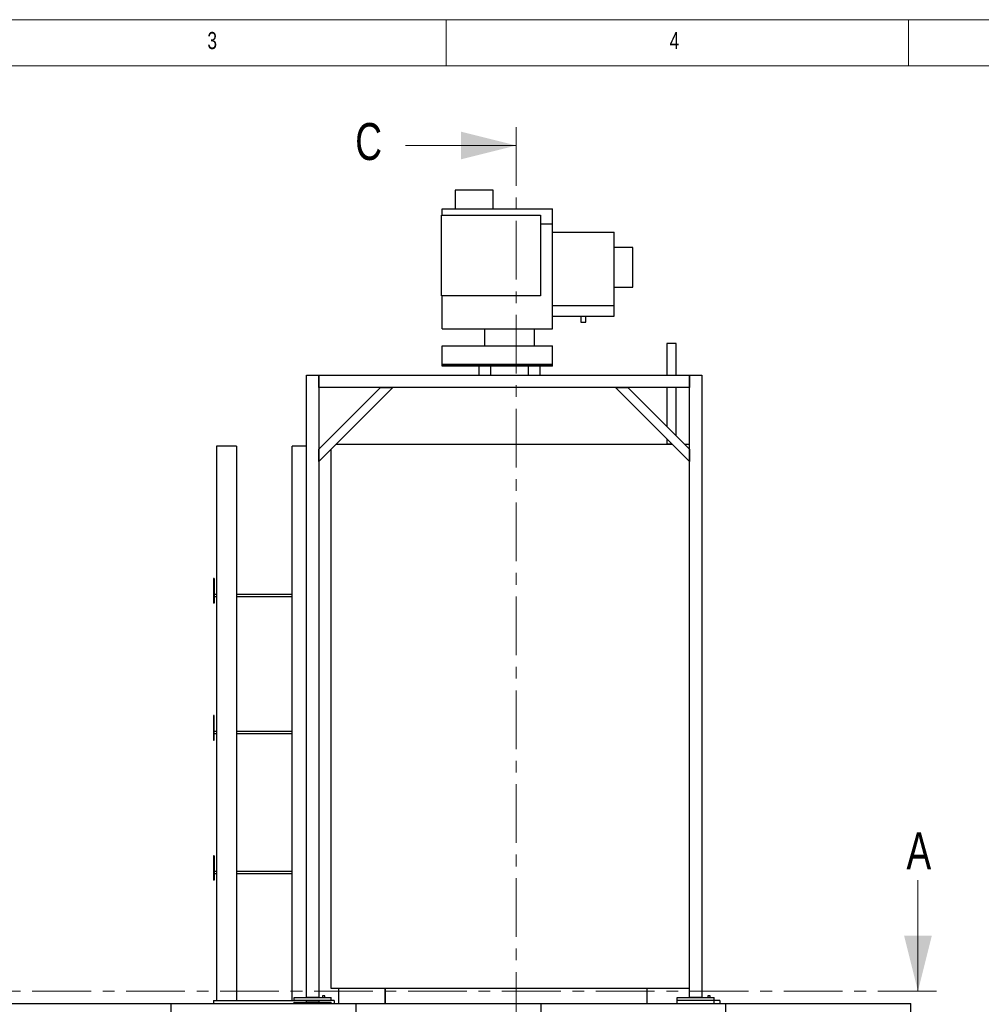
# Model space of a CAD drawing. Header units: millimetres. Extents: x 5 to 589, y 5 to 415.
# Tile 12 of 66: x 101 to 205, y 308 to 415. Entities that reach past the tile are written whole.
import ezdxf

# ---------------------------------------------------------------- set-up
doc = ezdxf.new("R2010")
doc.units = ezdxf.units.MM
doc.linetypes.add('CENTER', pattern=[10.16, 6.35, -1.27, 1.27, -1.27])
doc.layers.add('NOTES', color=6, linetype='Continuous')
doc.layers.add('TRAIT-FORT', color=4, linetype='Continuous', lineweight=25)
doc.styles.add('SLDTEXTSTYLE0', font='TXT', dxfattribs={"width": 0.75})

msp = doc.modelspace()

# ---------------------------------------------------------------- linework, layer by layer
at = {"color": 7, "linetype": 'Continuous', "lineweight": 18}
for p, q in [((589, 415), (5, 415)), ((147, 410), (147, 415)), ((197, 415), (197, 410)), ((584, 410), (10, 410)), ((142.57369, 401.38298), (154.57369, 401.38298)), ((198.01535, 321.88066), (198.01535, 309.88066))]:
    msp.add_line(p, q, dxfattribs=at)
at = {"color": 7, "linetype": 'CENTER', "lineweight": 18}
for p, q in [((154.57369, 403.38298), (154.57369, 255.04603)), ((200.01535, 309.88066), (34.17014, 309.88066))]:
    msp.add_line(p, q, dxfattribs=at)
at = {"color": 7, "linetype": 'Continuous', "lineweight": 18}
for points in [[(154.57369, 401.38298), (148.57369, 402.88298), (148.57369, 399.88298)], [(198.01535, 309.88066), (199.51535, 315.88066), (196.51535, 315.88066)]]:
    msp.add_solid(points, dxfattribs=at)
at = {"layer": 'TRAIT-FORT', "color": 4, "linetype": 'Continuous', "lineweight": 25}
for p, q in [((147.97029, 396.53984), (147.97029, 394.53001)), ((152.0736, 396.53984), (147.97029, 396.53984)), ((152.0736, 394.53001), (152.0736, 396.53984)), ((146.55635, 394.53001), (158.49588, 394.53001)), ((146.55635, 393.85284), (146.55635, 394.53001)), ((158.49588, 392.87243), (158.49588, 394.53001)), ((146.48566, 393.85284), (157.17271, 393.85284)), ((146.48566, 385.10193), (146.48566, 393.85284)), ((157.17271, 393.85284), (157.17271, 385.10193)), ((158.49588, 392.87243), (157.17271, 392.87243)), ((158.49588, 381.53921), (158.49588, 392.87243)), ((158.49588, 392.00469), (165.17274, 392.00469)), ((165.17274, 384.07933), (165.17274, 392.00469)), ((167.17274, 390.33807), (165.17274, 390.33807)), ((167.17274, 388.19573), (167.17274, 390.33807)), ((167.17274, 386.05338), (167.17274, 388.19573)), ((165.17274, 386.05338), (167.17274, 386.05338)), ((157.17271, 385.10193), (146.48566, 385.10193)), ((146.55635, 381.53921), (146.55635, 385.10193)), ((158.49588, 384.07933), (165.17274, 384.07933)), ((165.17274, 382.92333), (165.17274, 384.07933)), ((158.49588, 382.92333), (165.17274, 382.92333)), ((161.56198, 382.92333), (161.56198, 382.26969)), ((162.10664, 382.26969), (162.10664, 382.92333)), ((146.55635, 381.53921), (158.49588, 381.53921)), ((151.1676, 379.69162), (151.1676, 381.53921)), ((156.50096, 381.53921), (156.50096, 379.69162)), ((161.56198, 382.26969), (162.10664, 382.26969)), ((146.55635, 379.69162), (158.49588, 379.69162)), ((146.55635, 377.69452), (146.55635, 379.69162)), ((158.49588, 377.69452), (158.49588, 379.69162)), ((170.8594, 379.96415), (170.8594, 376.53257)), ((171.84919, 379.96415), (170.8594, 379.96415)), ((171.84919, 376.53257), (171.84919, 379.96415)), ((146.55635, 377.69452), (158.49588, 377.69452)), ((146.55635, 377.69451), (146.55635, 377.69452)), ((158.49588, 377.69451), (146.55635, 377.69451)), ((146.55635, 377.51296), (146.55635, 377.69451)), ((158.49588, 377.51296), (146.55635, 377.51296)), ((150.514, 377.51296), (150.514, 376.53257)), ((151.82119, 376.53257), (151.82119, 377.51296)), ((155.84736, 377.51296), (155.84736, 376.53257)), ((157.15455, 376.53257), (157.15455, 377.51296)), ((158.49588, 377.69451), (158.49588, 377.69452)), ((158.49588, 377.51296), (158.49588, 377.69451)), ((131.86828, 309.18166), (131.86828, 376.53257)), ((131.86828, 376.53257), (133.20161, 376.53257)), ((133.20161, 376.53257), (133.20161, 309.18166)), ((133.20161, 375.19924), (133.20161, 376.53257)), ((133.20161, 376.53257), (173.29455, 376.53257)), ((173.29455, 309.18166), (173.29455, 376.53257)), ((173.29455, 376.53257), (174.62788, 376.53257)), ((173.29455, 376.53257), (173.29455, 375.19924)), ((174.62788, 376.53257), (174.62788, 309.18166)), ((139.86828, 375.19924), (133.20161, 368.53257)), ((141.20161, 375.19924), (133.20161, 367.19924)), ((173.29455, 375.19924), (133.20161, 375.19924)), ((139.86828, 375.19924), (141.20161, 375.19924)), ((173.29455, 367.19924), (165.29455, 375.19924)), ((165.29455, 375.19924), (166.62788, 375.19924)), ((173.29455, 368.53257), (166.62788, 375.19924)), ((170.8594, 375.19924), (170.8594, 370.96772)), ((171.84919, 369.97793), (171.84919, 375.19924)), ((122.15773, 368.86591), (122.15773, 308.86591)), ((124.3244, 368.86591), (122.15773, 368.86591)), ((124.3244, 368.86591), (124.3244, 308.86591)), ((131.86828, 368.86591), (130.3244, 368.86591)), ((130.3244, 308.86591), (130.3244, 368.86591)), ((135.07681, 369.07444), (171.41935, 369.07444)), ((170.8594, 369.63439), (170.8594, 369.08593)), ((170.8594, 369.08593), (171.40786, 369.08593)), ((172.75269, 369.07444), (173.29455, 369.07444)), ((133.20161, 367.19924), (133.20161, 368.53257)), ((134.53022, 368.52785), (134.53022, 310.1996)), ((173.29455, 368.53257), (173.29455, 367.19924)), ((121.89107, 354.531), (121.8244, 354.531)), ((121.8244, 354.531), (121.8244, 351.86433)), ((121.89107, 354.531), (121.89107, 351.86433)), ((122.15773, 352.8035), (121.89107, 352.8035)), ((130.3244, 352.8035), (124.3244, 352.8035)), ((121.89107, 351.86433), (121.8244, 351.86433)), ((121.89107, 352.59183), (122.15773, 352.59183)), ((124.3244, 352.59183), (130.3244, 352.59183)), ((121.89107, 339.69767), (121.8244, 339.69767)), ((121.8244, 339.69767), (121.8244, 337.031)), ((121.89107, 337.031), (121.89107, 339.69767)), ((122.15773, 337.97017), (121.89107, 337.97017)), ((130.3244, 337.97017), (124.3244, 337.97017)), ((121.8244, 337.031), (121.89107, 337.031)), ((121.89107, 337.7585), (122.15773, 337.7585)), ((124.3244, 337.7585), (130.3244, 337.7585)), ((121.89107, 324.53257), (121.8244, 324.53257)), ((121.8244, 324.53257), (121.8244, 321.86591)), ((121.89107, 324.53257), (121.89107, 321.86591)), ((121.89107, 321.86591), (121.8244, 321.86591)), ((122.15773, 322.80507), (121.89107, 322.80507)), ((121.89107, 322.59341), (122.15773, 322.59341)), ((130.3244, 322.80507), (124.3244, 322.80507)), ((124.3244, 322.59341), (130.3244, 322.59341)), ((134.53022, 310.1996), (173.29455, 310.1996)), ((135.38626, 308.53257), (135.38626, 310.1996)), ((140.38626, 308.53257), (140.38626, 310.1996)), ((140.40991, 308.53257), (140.40991, 310.1996)), ((168.74347, 308.53257), (168.74347, 310.1996)), ((130.53494, 309.18166), (134.53494, 309.18166)), ((130.53494, 308.84833), (130.53494, 309.18166)), ((133.20161, 309.18166), (131.86828, 309.18166)), ((133.64754, 309.37713), (133.61421, 309.35788)), ((133.61421, 309.35788), (133.61421, 309.18166)), ((133.88088, 309.35788), (133.61421, 309.35788)), ((133.84754, 309.37713), (133.64754, 309.37713)), ((133.88088, 309.35788), (133.84754, 309.37713)), ((133.88088, 309.18166), (133.88088, 309.35788)), ((134.53494, 308.84833), (134.53494, 309.18166)), ((171.96122, 308.84833), (171.96122, 309.18166)), ((171.96122, 309.18166), (175.96122, 309.18166)), ((174.62788, 309.18166), (173.29455, 309.18166)), ((175.31421, 309.37713), (175.28088, 309.35788)), ((175.28088, 309.35788), (175.28088, 309.18166)), ((175.54754, 309.35788), (175.28088, 309.35788)), ((175.51421, 309.37713), (175.31421, 309.37713)), ((175.54754, 309.35788), (175.51421, 309.37713)), ((175.54754, 309.18166), (175.54754, 309.35788)), ((175.96122, 308.84833), (175.96122, 309.18166)), ((97.24759, 308.53257), (117.24759, 308.53257)), ((117.24759, 306.86591), (117.24759, 308.53257)), ((117.24759, 308.53257), (137.24759, 308.53257)), ((121.8244, 308.86591), (130.53494, 308.86591)), ((121.8244, 308.86591), (121.8244, 308.53257)), ((122.15773, 308.86591), (124.3244, 308.86591)), ((130.3244, 308.86591), (130.53494, 308.86591)), ((134.53494, 308.84833), (130.53494, 308.84833)), ((130.53494, 308.53257), (130.53494, 308.68796)), ((130.53494, 308.68796), (134.53494, 308.68796)), ((131.86828, 308.68796), (131.86828, 308.84833)), ((133.20161, 308.68796), (131.86828, 308.68796)), ((133.20161, 308.84833), (133.20161, 308.68796)), ((134.86233, 308.86591), (134.53494, 308.86591)), ((134.53494, 308.53257), (134.53494, 308.68796)), ((134.86233, 308.86591), (134.86233, 308.53257)), ((137.24759, 308.53257), (157.24759, 308.53257)), ((137.24759, 306.86591), (137.24759, 308.53257)), ((157.24759, 306.86591), (157.24759, 308.53257)), ((157.24759, 308.53257), (177.24759, 308.53257)), ((175.96122, 308.84833), (171.96122, 308.84833)), ((171.96122, 308.53257), (171.96122, 308.84833)), ((176.58088, 308.86591), (175.96122, 308.86591)), ((175.96122, 308.53257), (175.96122, 308.84833)), ((176.58088, 308.86591), (176.58088, 308.53257)), ((177.24759, 306.86591), (177.24759, 308.53257)), ((177.24759, 308.53257), (197.24759, 308.53257)), ((197.24759, 306.86591), (197.24759, 308.53257))]:
    msp.add_line(p, q, dxfattribs=at)

# ---------------------------------------------------------------- texts
at = {"color": 7, "linetype": 'Continuous', "char_height": 4, "attachment_point": 1, "style": 'SLDTEXTSTYLE0'}
for s, insert in [('C', (137.15324, 403.81621)), ('A', (196.77142, 327.05321))]:
    msp.add_mtext(s, dxfattribs=dict(at, insert=insert))
at = {"layer": 'NOTES', "color": 211, "char_height": 1.85208, "attachment_point": 1, "style": 'SLDTEXTSTYLE0'}
for s, insert in [('3', (121.16667, 413.66802)), ('4', (171.16667, 413.66802))]:
    msp.add_mtext(s, dxfattribs=dict(at, insert=insert))

doc.saveas('drawing.dxf')
